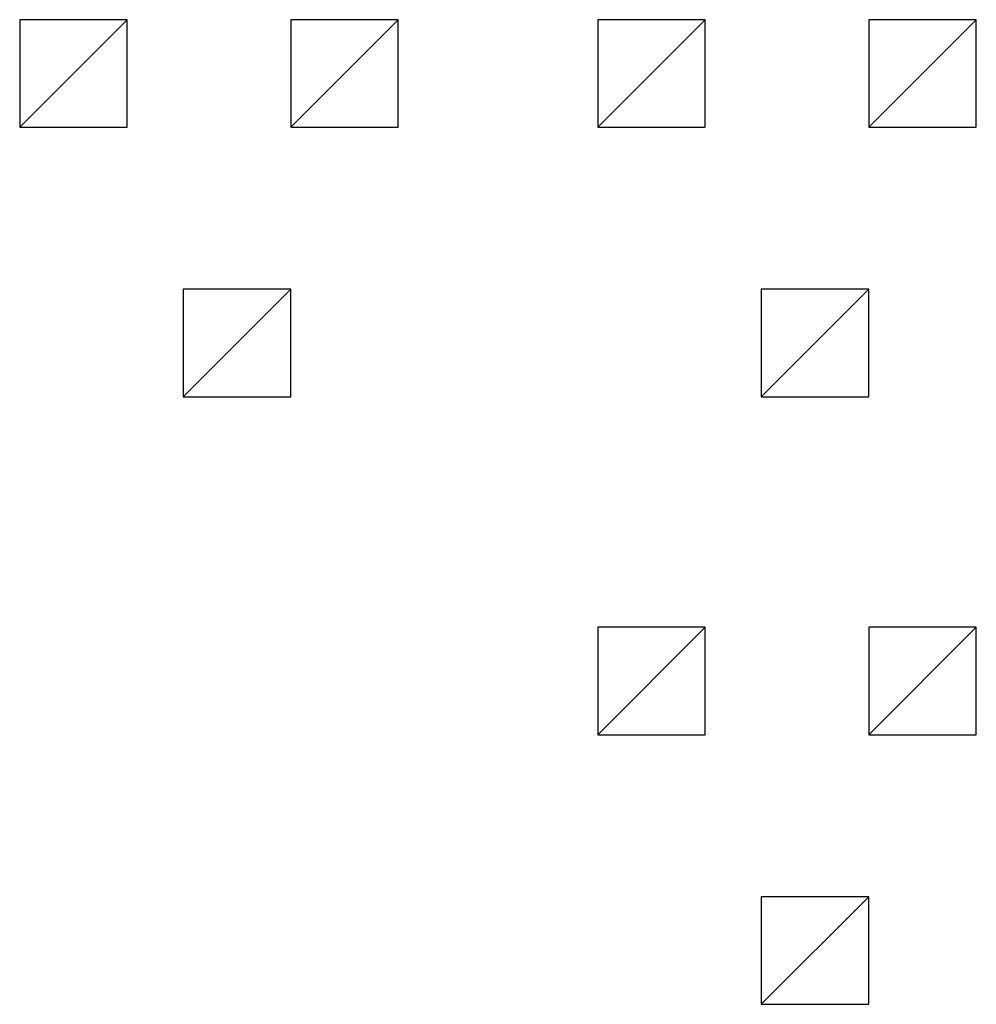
# Model space of a CAD drawing. Header units: millimetres. Extents: x 1853 to 2298, y 826 to 1284.
import ezdxf

# ---------------------------------------------------------------- set-up
doc = ezdxf.new("R2010")
doc.units = ezdxf.units.MM

# ---------------------------------------------------------------- blocks, each defined once
blk = doc.blocks.new('MijnEersteBlock')
for p, q in [((0, 50), (-50, 50)), ((-50, 50), (-50, 0)), ((-50, 0), (0, 50)), ((0, 0), (0, 50)), ((-50, 0), (0, 0))]:
    blk.add_line(p, q)
blk = doc.blocks.new('MijnSuperBlock')
for p in [(-75.96, 0), (50, 0), (0, -125.2)]:
    blk.add_blockref('MijnEersteBlock', p)

msp = doc.modelspace()

# ---------------------------------------------------------------- block references
for p in [(1979.03, 1233.69), (2247.64, 1233.69), (2247.64, 951.33)]:
    msp.add_blockref('MijnSuperBlock', p)

doc.saveas('drawing.dxf')
